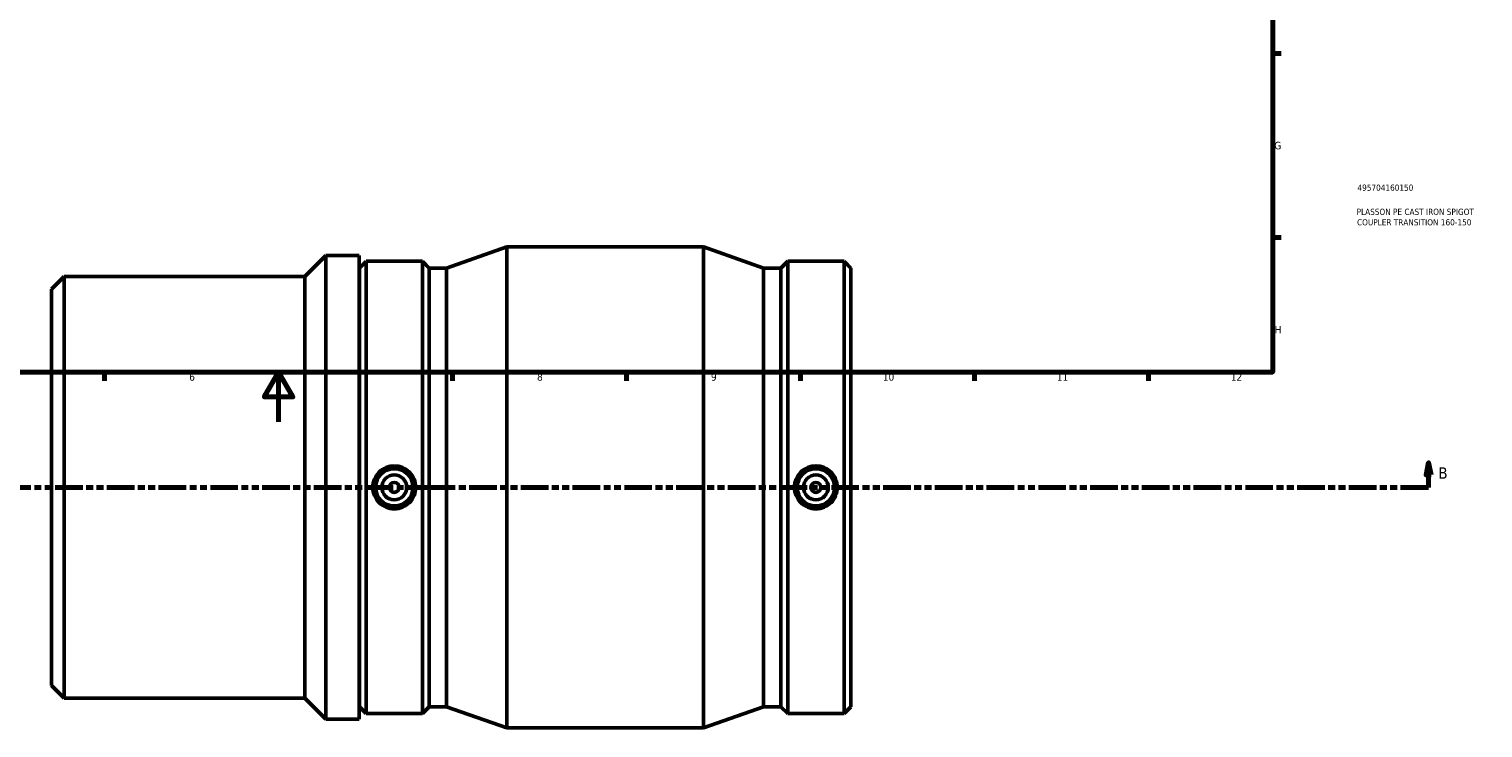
# Model space of a CAD drawing. Header units: millimetres. Extents: x -72 to 1276, y -617 to 933.
# Tile 3 of 5: x 320 to 906, y -123 to 158. Entities that reach past the tile are written whole.
import ezdxf

# ---------------------------------------------------------------- set-up
doc = ezdxf.new("R2010")
doc.units = ezdxf.units.MM
doc.linetypes.add('DOUBLE_DASH_CHAIN', pattern=[1.2403, 0.6614, -0.0827, 0.1654, -0.0827, 0.1654, -0.0827])
for name, color, linetype, lineweight in [('Border (ANSI)', 7, 'Continuous', 70), ('Section Line (ANSI)', 7, 'DOUBLE_DASH_CHAIN', 70), ('Title (ISO)', 7, 'Continuous', 50), ('Visible (ANSI)', 7, 'Continuous', 50)]:
    doc.layers.add(name, color=color, linetype=linetype, lineweight=lineweight)
doc.styles.add('Label Text (ANSI)', font='tahoma.ttf')
doc.styles.add('Note Text (ANSI)', font='tahoma.ttf')
doc.styles.add('Note Text (ISO)', font='tahoma.ttf')

# ---------------------------------------------------------------- blocks, each defined once
blk = doc.blocks.new('Borders Default Border')
at = {"layer": 'Border (ANSI)'}
for p, q in [((821, 148.5), (824.45, 148.5)), ((821, 74.25), (824.45, 74.25)), ((350.42, 20), (350.42, 16.55)), ((490.58, 20), (490.58, 16.55)), ((560.67, 20), (560.67, 16.55)), ((630.75, 20), (630.75, 16.55)), ((700.83, 20), (700.83, 16.55)), ((770.92, 20), (770.92, 16.55))]:
    blk.add_line(p, q, dxfattribs=at)
at = {"layer": 'Border (ANSI)', "flags": 128}
for points in [[(20, 20), (20, 574), (821, 574), (821, 20), (20, 20)], [(420.5, 0), (420.5, 20), (414.73, 10), (426.27, 10), (420.5, 20)]]:
    blk.add_lwpolyline(points, dxfattribs=at)
at = {"layer": 'Border (ANSI)', "attachment_point": 7, "style": 'Note Text (ANSI)'}
for s, insert, char_height in [('G', (821.66, 109.79), 3.05), ('H', (821.81, 35.6), 3.05), ('6', (384.49, 16.49), 3.05), ('7', (454.6, 16.55), 3.05), ('8', (524.63, 16.48), 3.05), ('9', (594.7, 16.49), 3.05), ('10', (663.96, 16.49), 3.048), ('11', (734.04, 16.55), 3.048), ('12', (804.13, 16.55), 3.048)]:
    blk.add_mtext(s, dxfattribs=dict(at, insert=insert, char_height=char_height))
blk = doc.blocks.new('Title Blocks ISO')
at = {"layer": 'Title (ISO)', "color": 232, "true_color": 0xca0064, "style": 'Note Text (ISO)'}
for tag, p in [('PART_NUMBER_001', (34.16, 73.14)), ('DESCRIPTION_001', (33.84, 63.4)), ('DESCRIPTION_002', (33.98, 59.18))]:
    blk.add_attdef(tag, p, '', height=2.5, dxfattribs=at)
blk = doc.blocks.new('2dTransSection0')
at = {"layer": 'Section Line (ANSI)', "linetype": 'Continuous'}
for p, q in [((883.81, -16.47), (882.81, -21.47)), ((883.81, -21.47), (883.81, -16.47)), ((884.81, -21.47), (883.81, -16.47)), ((882.81, -21.47), (884.81, -21.47)), ((883.81, -26.47), (883.81, -21.47)), ((872.56, -26.47), (883.81, -26.47))]:
    blk.add_line(p, q, dxfattribs=at)
at = {"layer": 'Section Line (ANSI)', "linetype": 'DOUBLE_DASH_CHAIN', "ltscale": 16.810129}
blk.add_line((247.07, -26.47), (883.81, -26.47), dxfattribs=at)
at = {"layer": 'Section Line (ANSI)', "linetype": 'Continuous', "flags": 128}
blk.add_lwpolyline([(884.81, -21.47), (883.81, -16.47), (882.81, -21.47), (884.81, -21.47)], dxfattribs=at)
at = {"layer": 'Section Line (ANSI)'}
blk.add_solid([(884.81, -21.47), (883.81, -16.47), (882.81, -21.47), (884.81, -21.47)], dxfattribs=at)
at = {"layer": 'Section Line (ANSI)', "insert": (887.76, -22.97), "char_height": 4.57, "attachment_point": 7, "style": 'Label Text (ANSI)'}
blk.add_mtext('B', dxfattribs=at)

msp = doc.modelspace()

# ---------------------------------------------------------------- linework, layer by layer
at = {"layer": 'Visible (ANSI)'}
for p, q in [((488.194, 61.973), (512.431, 70.529)), ((512.431, -123.471), (512.431, 70.529)), ((512.431, 70.529), (591.631, 70.529)), ((591.631, -123.471), (591.631, 70.529)), ((615.869, 61.973), (591.631, 70.529)), ((431.031, 58.529), (439.531, 67.029)), ((439.531, 67.029), (439.531, -119.971)), ((439.531, 67.029), (452.931, 67.029)), ((452.931, -119.971), (452.931, 67.029)), ((453.031, 61.973), (455.767, 64.709)), ((455.767, -117.651), (455.767, 64.709)), ((455.767, 64.709), (478.426, 64.709)), ((478.426, -117.651), (478.426, 64.709)), ((481.161, 61.973), (478.426, 64.709)), ((622.901, 61.973), (625.637, 64.709)), ((625.637, -117.651), (625.637, 64.709)), ((625.637, 64.709), (648.296, 64.709)), ((648.296, -117.651), (648.296, 64.709)), ((651.031, 61.973), (648.296, 64.709)), ((453.031, -114.916), (453.031, 61.973)), ((481.161, -114.916), (481.161, 61.973)), ((481.161, 61.973), (488.194, 61.973)), ((488.194, -114.916), (488.194, 61.973)), ((615.869, -114.916), (615.869, 61.973)), ((615.869, 61.973), (622.901, 61.973)), ((622.901, -114.916), (622.901, 61.973)), ((651.031, -114.916), (651.031, 61.973)), ((329.031, 53.429), (334.131, 58.529)), ((329.031, -106.371), (329.031, 53.429)), ((334.131, 58.529), (431.031, 58.529)), ((334.131, 58.529), (334.131, -111.471)), ((431.031, -111.471), (431.031, 58.529)), ((452.931, 53.529), (453.031, 53.529)), ((329.031, -106.371), (334.131, -111.471)), ((452.931, -106.471), (453.031, -106.471)), ((334.131, -111.471), (431.031, -111.471)), ((431.031, -111.471), (439.531, -119.971)), ((453.031, -114.916), (455.767, -117.651)), ((481.161, -114.916), (478.426, -117.651)), ((481.161, -114.916), (488.194, -114.916)), ((488.194, -114.916), (512.431, -123.471)), ((615.869, -114.916), (591.631, -123.471)), ((615.869, -114.916), (622.901, -114.916)), ((622.901, -114.916), (625.637, -117.651)), ((651.031, -114.916), (648.296, -117.651)), ((439.531, -119.971), (452.931, -119.971)), ((455.767, -117.651), (478.426, -117.651)), ((625.637, -117.651), (648.296, -117.651)), ((512.431, -123.471), (591.631, -123.471))]:
    msp.add_line(p, q, dxfattribs=at)
for centre, radius in [((467.096, -26.471), 7.5), ((467.096, -26.471), 5), ((636.966, -26.471), 7.5), ((636.966, -26.471), 5), ((467.096, -26.471), 2), ((636.966, -26.471), 2)]:
    msp.add_circle(centre, radius, dxfattribs=at)
for points in [[(467.096, -17.814), (468.182, -17.814), (469.34, -18.032), (471.466, -18.919), (472.436, -19.587), (473.964, -21.126), (474.625, -22.099), (475.502, -24.229), (475.718, -25.386), (475.718, -27.556), (475.502, -28.714), (474.625, -30.844), (473.964, -31.816), (472.436, -33.355), (471.466, -34.023), (469.34, -34.91), (468.182, -35.129), (466.01, -35.129), (464.853, -34.91), (462.726, -34.023), (461.757, -33.355), (460.228, -31.816), (459.567, -30.844), (458.69, -28.714), (458.475, -27.556), (458.475, -25.386), (458.69, -24.229), (459.567, -22.099), (460.228, -21.126), (461.757, -19.587), (462.726, -18.919), (464.853, -18.032), (466.01, -17.814), (467.096, -17.814)], [(636.966, -35.129), (635.88, -35.129), (634.723, -34.91), (632.596, -34.023), (631.627, -33.355), (630.098, -31.816), (629.437, -30.844), (628.56, -28.714), (628.345, -27.556), (628.345, -25.386), (628.56, -24.229), (629.437, -22.099), (630.098, -21.126), (631.627, -19.587), (632.596, -18.919), (634.723, -18.032), (635.88, -17.814), (638.052, -17.814), (639.21, -18.032), (641.336, -18.919), (642.306, -19.587), (643.834, -21.126), (644.495, -22.099), (645.372, -24.229), (645.588, -25.386), (645.588, -27.556), (645.372, -28.714), (644.495, -30.844), (643.834, -31.816), (642.306, -33.355), (641.336, -34.023), (639.21, -34.91), (638.052, -35.129), (636.966, -35.129)]]:
    msp.add_open_spline(points, degree=3, knots=[0, 0, 0, 0, 0.3258108, 0.3258108, 0.6516215, 0.6516215, 0.9771197, 0.9771197, 1.3026179, 1.3026179, 1.6281161, 1.6281161, 1.9536143, 1.9536143, 2.2794251, 2.2794251, 2.6052358, 2.6052358, 2.9310466, 2.9310466, 3.2568573, 3.2568573, 3.5823555, 3.5823555, 3.9078537, 3.9078537, 4.233352, 4.233352, 4.5588502, 4.5588502, 4.8846609, 4.8846609, 5.2104717, 5.2104717, 5.2104717, 5.2104717], dxfattribs=at)

# ---------------------------------------------------------------- block references
msp.add_blockref('Borders Default Border', (0, 0))
msp.add_blockref('Title Blocks ISO', (821, 20)).add_auto_attribs({'PART_NUMBER_001': '495704160150', 'DESCRIPTION_001': 'PLASSON PE CAST IRON SPIGOT', 'DESCRIPTION_002': 'COUPLER TRANSITION 160-150'})
at = {"layer": 'Section Line (ANSI)'}
msp.add_blockref('2dTransSection0', (0, 0), dxfattribs=at)

doc.saveas('drawing.dxf')
